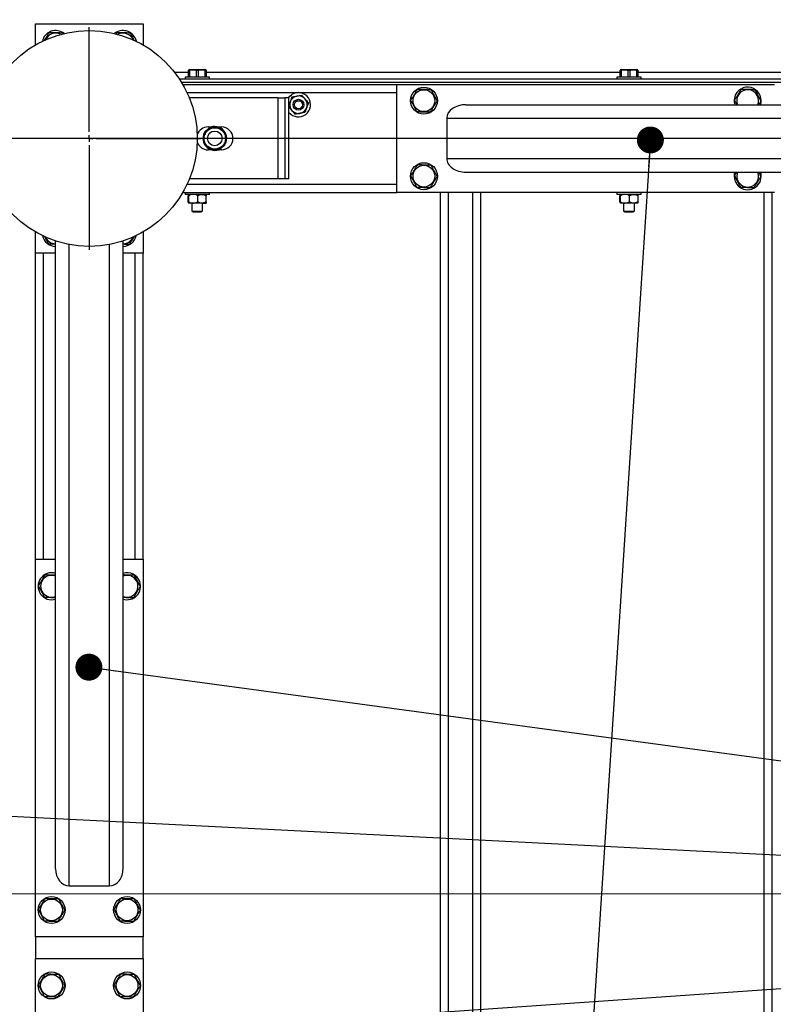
# Model space of a CAD drawing. Header units: millimetres. Extents: x 5 to 589, y 5 to 415.
# Tile 18 of 76: x 108 to 136, y 334 to 371. Entities that reach past the tile are written whole.
import ezdxf

# ---------------------------------------------------------------- set-up
doc = ezdxf.new("R2010")
doc.units = ezdxf.units.MM
doc.linetypes.add('CENTERX2', pattern=[20.32, 12.7, -2.54, 2.54, -2.54])
for name, color, linetype in [('COTES', 1, 'Continuous'), ('NOTES', 6, 'Continuous'), ('TRAIT-MIXTES', 3, 'CENTERX2')]:
    doc.layers.add(name, color=color, linetype=linetype)
doc.layers.add('TRAIT-FORT', color=4, linetype='Continuous', lineweight=25)
doc.styles.add('SLDTEXTSTYLE0', font='TXT', dxfattribs={"width": 0.75})
doc.dimstyles.new('SLDDIMSTYLE0', dxfattribs={"dimtxt": 3, "dimasz": 2, "dimexe": 0, "dimexo": 0.0625, "dimgap": 0.75, "dimtad": 1, "dimlfac": 20, "dimrnd": 1e-09, "dimzin": 12, "dimdsep": 46, "dimtxsty": 'SLDTEXTSTYLE0', "dimsah": 1, "dimcen": 0.09, "dimadec": 0, "dimazin": 3, "dimtfac": 1, "dimtofl": 0, "dimtmove": 0, "dimatfit": 3, "dimfxl": 1, "dimfrac": 2, "dimtolj": 1, "dimtzin": 12, "dimarcsym": 0})
doc.dimstyles.new('SLDDIMSTYLE2', dxfattribs={"dimtxt": 0.18, "dimasz": 1, "dimexe": 0, "dimexo": 0.0625, "dimgap": 0, "dimtad": 0, "dimtih": 1, "dimtoh": 1, "dimdec": 0, "dimrnd": 1e-09, "dimzin": 0, "dimdsep": 46, "dimtxsty": 'Standard', "dimblk1": 'DOT', "dimblk2": 'DOT', "dimsah": 1, "dimcen": 0.09, "dimadec": 0, "dimazin": 0, "dimtfac": 1, "dimtdec": 0, "dimtofl": 0, "dimtmove": 0, "dimatfit": 3, "dimldrblk": 'DOT', "dimfxl": 1, "dimfrac": 2, "dimtolj": 1, "dimtzin": 0, "dimarcsym": 0})

# ---------------------------------------------------------------- blocks, each defined once
blk = doc.blocks.new('_D_30')
at = {"layer": 'COTES', "color": 1, "transparency": 16777216}
for p, q in [((154.523, 366.453), (32.2, 366.453)), ((33.2, 306.453), (33.2, 366.453)), ((154.523, 306.453), (32.2, 306.453))]:
    blk.add_line(p, q, dxfattribs=at)
for points in [[(33.2, 366.453), (32.7, 364.453), (33.7, 364.453)], [(33.2, 306.453), (33.7, 308.453), (32.7, 308.453)]]:
    blk.add_solid(points, dxfattribs=at)
at = {"layer": 'COTES', "color": 1, "transparency": 16777216, "char_height": 3, "attachment_point": 1, "rotation": 90, "style": 'SLDTEXTSTYLE0'}
for s, insert in [('=', (29.333, 340.886)), ('1200', (29.333, 332.019)), ('=', (29.333, 329.594))]:
    blk.add_mtext(s, dxfattribs=dict(at, insert=insert))
blk = doc.blocks.new('_D_31')
at = {"layer": 'COTES', "color": 1, "transparency": 16777216}
for p, q in [((46.648, 371.578), (46.648, 380.039)), ((110.648, 371.578), (110.648, 380.039)), ((46.648, 379.039), (110.648, 379.039))]:
    blk.add_line(p, q, dxfattribs=at)
for points in [[(46.648, 379.039), (48.648, 378.539), (48.648, 379.539)], [(110.648, 379.039), (108.648, 379.539), (108.648, 378.539)]]:
    blk.add_solid(points, dxfattribs=at)
at = {"layer": 'COTES', "color": 1, "transparency": 16777216, "insert": (74.214, 382.906), "char_height": 3, "attachment_point": 1, "style": 'SLDTEXTSTYLE0'}
blk.add_mtext('1280', dxfattribs=at)
blk = doc.blocks.new('_D_32')
at = {"layer": 'COTES', "color": 1, "transparency": 16777216}
for p, q in [((110.648, 371.578), (110.648, 380.039)), ((159.648, 371.578), (159.648, 380.039)), ((110.648, 379.039), (159.648, 379.039))]:
    blk.add_line(p, q, dxfattribs=at)
for points in [[(110.648, 379.039), (112.648, 378.539), (112.648, 379.539)], [(159.648, 379.039), (157.648, 379.539), (157.648, 378.539)]]:
    blk.add_solid(points, dxfattribs=at)
at = {"layer": 'COTES', "color": 1, "transparency": 16777216, "insert": (131.823, 382.906), "char_height": 3, "attachment_point": 1, "style": 'SLDTEXTSTYLE0'}
blk.add_mtext('980', dxfattribs=at)
blk = doc.blocks.new('_D_37')
at = {"layer": 'COTES', "color": 1, "transparency": 16777216}
for p, q in [((43.148, 370.953), (43.148, 399.803)), ((169.648, 370.953), (169.648, 399.803)), ((169.648, 398.803), (43.148, 398.803))]:
    blk.add_line(p, q, dxfattribs=at)
for points in [[(43.148, 398.803), (45.148, 398.303), (45.148, 399.303)], [(169.648, 398.803), (167.648, 399.303), (167.648, 398.303)]]:
    blk.add_solid(points, dxfattribs=at)
at = {"layer": 'COTES', "color": 1, "transparency": 16777216, "char_height": 3, "attachment_point": 1, "style": 'SLDTEXTSTYLE0'}
for s, insert in [('2530', (97.723, 402.67)), ('tole', (107.714, 402.67))]:
    blk.add_mtext(s, dxfattribs=dict(at, insert=insert))
blk = doc.blocks.new('_D_38')
at = {"layer": 'COTES', "color": 1, "transparency": 16777216}
for p, q in [((44.648, 369.453), (44.648, 393.832)), ((168.898, 369.153), (168.898, 393.832)), ((44.648, 392.832), (168.898, 392.832))]:
    blk.add_line(p, q, dxfattribs=at)
for points in [[(44.648, 392.832), (46.648, 392.332), (46.648, 393.332)], [(168.898, 392.832), (166.898, 393.332), (166.898, 392.332)]]:
    blk.add_solid(points, dxfattribs=at)
at = {"layer": 'COTES', "color": 1, "transparency": 16777216, "char_height": 3, "attachment_point": 1, "style": 'SLDTEXTSTYLE0'}
for s, insert in [('cadre', (105.844, 396.7)), ('2485', (95.852, 396.7))]:
    blk.add_mtext(s, dxfattribs=dict(at, insert=insert))
blk = doc.blocks.new('_Dot')
at = {"color": 0, "linetype": 'ByBlock', "lineweight": -2}
blk.add_line((-0.5, 0), (-1, 0), dxfattribs=at)
at = {"color": 0, "linetype": 'ByBlock', "const_width": 0.5}
blk.add_lwpolyline([(-0.25, 0, 1), (0.25, 0, 1)], format="xyb", close=True, dxfattribs=at)
blk = doc.blocks.new('SW_CENTERMARKSYMBOL_4')
at = {"layer": 'TRAIT-MIXTES', "color": 0}
for p, q in [((0, 0.25), (0, 4.125)), ((-0.25, 0), (-4.125, 0)), ((0, 0), (-0.125, 0)), ((0, 0), (0, 0.125)), ((0, 0), (0, -0.125)), ((0, 0), (0.125, 0)), ((0.25, 0), (4.125, 0)), ((0, -0.25), (0, -4.125))]:
    blk.add_line(p, q, dxfattribs=at)

msp = doc.modelspace()

# ---------------------------------------------------------------- linework, layer by layer
at = {"color": 7, "linetype": 'Continuous', "lineweight": 18}
msp.add_line((39.57533, 338.45273), (161.66221, 338.45273), dxfattribs=at)
at = {"layer": 'TRAIT-FORT', "color": 4, "linetype": 'Continuous', "lineweight": 25}
for p, q in [((108.64776, 370.70271), (112.64776, 370.70271)), ((108.64776, 369.91679), (108.64776, 370.70271)), ((112.64776, 370.70271), (112.64776, 369.91679)), ((109.65551, 370.37035), (109.67859, 370.32744)), ((111.66499, 370.38476), (111.62637, 370.32219)), ((112.3668, 370.12593), (112.38626, 370.05917)), ((114.32279, 368.90275), (113.80962, 368.90275)), ((156.30706, 368.65269), (113.98843, 368.65269)), ((114.19776, 368.72775), (114.19776, 368.65269)), ((115.09774, 368.72775), (114.19776, 368.72775)), ((114.36179, 369.00269), (114.32279, 368.9923)), ((114.32279, 368.98362), (114.35626, 368.98362)), ((114.32279, 368.72775), (114.32279, 368.98362)), ((114.61423, 368.98362), (114.35626, 368.98362)), ((114.35626, 368.98362), (114.35626, 368.72775)), ((114.36179, 369.00269), (114.93371, 369.00269)), ((114.61423, 368.98362), (114.68127, 368.98362)), ((114.61423, 368.72775), (114.61423, 368.98362)), ((114.93924, 368.98362), (114.68127, 368.98362)), ((114.68127, 368.98362), (114.68127, 368.72775)), ((114.97272, 368.9923), (114.93371, 369.00269)), ((114.93924, 368.98362), (114.97272, 368.98362)), ((114.93924, 368.72775), (114.93924, 368.98362)), ((114.97272, 368.98362), (114.97272, 368.72775)), ((130.32277, 368.90275), (114.97272, 368.90275)), ((115.09774, 368.65269), (115.09774, 368.72775)), ((130.19775, 368.72775), (130.19775, 368.65269)), ((131.09773, 368.72775), (130.19775, 368.72775)), ((130.36178, 369.00269), (130.32277, 368.9923)), ((130.32277, 368.98362), (130.35625, 368.98362)), ((130.32277, 368.72775), (130.32277, 368.98362)), ((130.61422, 368.98362), (130.35625, 368.98362)), ((130.35625, 368.98362), (130.35625, 368.72775)), ((130.36178, 369.00269), (130.93379, 369.00269)), ((130.61422, 368.98362), (130.68126, 368.98362)), ((130.61422, 368.72775), (130.61422, 368.98362)), ((130.93923, 368.98362), (130.68126, 368.98362)), ((130.68126, 368.98362), (130.68126, 368.72775)), ((130.9728, 368.9923), (130.93379, 369.00269)), ((130.93923, 368.98362), (130.9728, 368.98362)), ((130.93923, 368.72775), (130.93923, 368.98362)), ((130.9728, 368.98362), (130.9728, 368.72775)), ((146.32276, 368.90275), (130.9728, 368.90275)), ((131.09773, 368.65269), (131.09773, 368.72775)), ((156.2281, 368.52776), (114.06749, 368.52776)), ((114.11184, 368.45271), (122.04774, 368.45271)), ((122.04774, 368.45271), (136.04778, 368.45271)), ((122.04774, 364.45271), (122.04774, 368.45271)), ((114.26852, 368.15278), (122.04774, 368.15278)), ((117.64777, 367.95269), (114.35588, 367.95269)), ((117.64777, 364.95272), (117.64777, 367.95269)), ((117.64777, 367.95269), (117.89773, 367.95269)), ((117.89773, 367.95269), (117.89773, 364.95272)), ((118.04775, 367.95269), (117.89773, 367.95269)), ((118.04775, 364.95272), (118.04775, 367.95269)), ((124.60483, 367.70274), (152.24775, 367.70274)), ((134.55718, 367.86715), (134.64578, 367.70274)), ((123.89777, 367.20273), (123.89777, 365.70269)), ((123.89777, 367.20273), (152.24775, 367.20273)), ((115.04777, 366.87724), (115.17356, 366.87724)), ((115.07848, 366.82402), (115.08086, 366.83823)), ((115.08086, 366.83823), (115.08754, 366.83747)), ((115.08754, 366.83747), (115.14037, 366.8472)), ((115.08754, 366.83747), (115.11462, 366.80552)), ((115.4219, 366.87724), (115.54778, 366.87724)), ((114.93409, 366.6721), (114.95231, 366.72265)), ((114.95231, 366.72265), (114.9526, 366.72932)), ((114.97939, 366.6907), (114.95231, 366.72265)), ((114.9526, 366.72932), (114.967, 366.72942)), ((114.98912, 366.70329), (114.967, 366.72942)), ((115.10061, 366.79789), (115.07848, 366.82402)), ((115.50792, 366.06804), (115.48084, 366.0999)), ((115.49485, 366.10753), (115.51707, 366.0814)), ((115.60634, 366.20213), (115.62856, 366.176)), ((115.61616, 366.21472), (115.64325, 366.18287)), ((115.64286, 366.17619), (115.62856, 366.176)), ((115.64325, 366.18287), (115.64286, 366.17619)), ((115.66146, 366.23341), (115.64325, 366.18287)), ((115.17356, 366.02828), (115.04777, 366.02828)), ((115.54778, 366.02828), (115.4219, 366.02828)), ((115.50792, 366.06804), (115.45518, 366.05822)), ((115.5146, 366.06728), (115.50792, 366.06804)), ((115.51707, 366.0814), (115.5146, 366.06728)), ((123.89777, 365.70269), (152.24775, 365.70269)), ((124.60483, 365.20277), (152.24775, 365.20277)), ((114.26852, 364.75274), (122.04774, 364.75274)), ((117.64777, 364.95272), (114.35588, 364.95272)), ((117.89773, 364.95272), (117.64777, 364.95272)), ((118.04775, 364.95272), (117.89773, 364.95272)), ((114.11184, 364.45271), (122.04774, 364.45271)), ((114.19776, 364.45271), (114.19776, 364.37775)), ((115.06332, 364.37775), (114.19776, 364.37775)), ((114.31144, 364.103), (114.31144, 364.32749)), ((114.33538, 364.103), (114.33538, 364.32749)), ((114.67164, 364.103), (114.67164, 364.32749)), ((114.98407, 364.103), (114.98407, 364.32749)), ((115.09774, 364.37775), (115.06332, 364.37775)), ((115.09774, 364.37775), (115.09774, 364.45271)), ((136.04778, 364.45271), (122.04774, 364.45271)), ((123.64772, 364.45271), (123.64772, 308.45276)), ((123.94775, 364.45271), (123.94775, 308.45276)), ((124.84773, 364.45271), (124.84773, 308.45276)), ((125.14776, 364.45271), (125.14776, 308.45276)), ((130.19775, 364.45271), (130.19775, 364.37775)), ((131.0633, 364.37775), (130.19775, 364.37775)), ((130.31142, 364.103), (130.31142, 364.32749)), ((130.33536, 364.103), (130.33536, 364.32749)), ((130.67172, 364.103), (130.67172, 364.32749)), ((130.98405, 364.103), (130.98405, 364.32749)), ((131.09773, 364.37775), (131.0633, 364.37775)), ((131.09773, 364.37775), (131.09773, 364.45271)), ((135.6478, 364.45271), (135.6478, 308.45276)), ((135.94774, 364.45271), (135.94774, 308.45276)), ((114.50351, 364.05274), (114.32346, 364.05274)), ((114.44772, 364.05274), (114.44772, 363.75662)), ((114.82785, 364.05274), (114.50351, 364.05274)), ((114.82785, 364.05274), (114.97205, 364.05274)), ((114.84779, 363.75662), (114.84779, 364.05274)), ((130.50349, 364.05274), (130.32344, 364.05274)), ((130.4478, 364.05274), (130.4478, 363.75662)), ((130.82784, 364.05274), (130.50349, 364.05274)), ((130.97213, 364.05274), (130.82784, 364.05274)), ((130.84777, 363.75662), (130.84777, 364.05274)), ((114.44772, 363.75662), (114.49779, 363.72773)), ((114.44772, 363.75662), (114.84779, 363.75662)), ((114.49779, 363.72773), (114.79772, 363.72773)), ((114.79772, 363.72773), (114.84779, 363.75662)), ((130.4478, 363.75662), (130.49777, 363.72773)), ((130.4478, 363.75662), (130.84777, 363.75662)), ((130.49777, 363.72773), (130.7978, 363.72773)), ((130.7978, 363.72773), (130.84777, 363.75662)), ((108.64776, 362.20271), (108.64776, 362.98863)), ((112.64776, 362.98863), (112.64776, 362.20271)), ((109.39773, 339.37527), (109.39773, 362.65303)), ((109.89774, 338.74918), (109.89774, 362.52371)), ((111.39777, 338.74918), (111.39777, 362.52371)), ((111.89779, 339.37527), (111.89779, 362.65303)), ((109.39773, 362.20271), (108.64776, 362.20271)), ((108.64776, 350.85274), (108.64776, 362.20271)), ((108.94778, 350.85274), (108.94778, 362.20271)), ((112.64776, 362.20271), (111.89779, 362.20271)), ((112.34773, 350.85274), (112.34773, 362.20271)), ((112.64776, 350.85274), (112.64776, 362.20271)), ((108.64776, 350.85274), (109.39773, 350.85274)), ((108.64776, 336.85271), (108.64776, 350.85274)), ((111.89779, 350.85274), (112.64776, 350.85274)), ((112.64776, 350.85274), (112.64776, 336.85271)), ((109.89774, 338.74918), (111.39777, 338.74918)), ((112.64776, 336.85271), (108.64776, 336.85271)), ((108.64776, 336.85271), (108.64776, 336.05277)), ((112.64776, 336.05277), (112.64776, 336.85271)), ((108.64776, 336.05277), (112.64776, 336.05277)), ((108.64776, 322.05273), (108.64776, 336.05277)), ((112.64776, 336.05277), (112.64776, 322.05273))]:
    msp.add_line(p, q, dxfattribs=at)
at = {"layer": 'TRAIT-FORT', "color": 4, "linetype": 'Continuous', "lineweight": 25, "flags": 128}
msp.add_lwpolyline([(118.02362, 367.95269), (118.02362, 367.95279), (118.0816, 368.02298), (118.15255, 368.08001)], dxfattribs=at)
at = {"layer": 'TRAIT-FORT', "color": 4, "linetype": 'Continuous', "lineweight": 25}
for centre, radius in [((110.64776, 366.45273), 4), ((123.04776, 367.85273), 0.5), ((123.04776, 367.85273), 0.40375), ((118.39776, 367.70273), 0.2), ((118.39776, 367.70273), 0.15), ((115.29776, 366.45273), 0.3975), ((115.29776, 366.45273), 0.2725), ((123.04776, 365.05273), 0.5), ((123.04776, 365.05273), 0.40375), ((109.24776, 337.85273), 0.5), ((109.24776, 337.85273), 0.40375), ((112.04776, 337.85273), 0.5), ((112.04776, 337.85273), 0.40375), ((109.24776, 335.05273), 0.5), ((109.24776, 335.05273), 0.40375), ((112.04776, 335.05273), 0.5), ((112.04776, 335.05273), 0.40375)]:
    msp.add_circle(centre, radius, dxfattribs=at)
for centre, radius, start, end in [((109.39776, 369.95273), 0.5, 50.72595, 168.992528), ((109.39776, 369.95273), 0.40375, 63.17968, 156.481593), ((111.89776, 369.95273), 0.5, 20.26999, 129.484765), ((111.89776, 369.95273), 0.40375, 21.91403, 119.503426), ((135.04776, 367.85273), 0.5, 20.26999, 197.457603), ((118.39776, 367.70273), 0.45, 218.942441, 123.018068), ((118.39776, 367.70273), 0.325, 100.066135, 160.066135), ((118.39776, 367.70273), 0.325, 40.066135, 100.066135), ((135.04776, 367.85273), 0.40375, 28.317532, 201.809207), ((135.04776, 367.85273), 0.40375, 338.190793, 28.317532), ((135.04776, 367.85273), 0.5, 342.542397, 20.26999), ((118.39776, 367.70273), 0.325, 160.066135, 220.066135), ((118.39776, 367.70273), 0.325, 280.066135, 340.066135), ((118.39776, 367.70273), 0.325, 340.066135, 40.066135), ((118.39776, 367.70273), 0.325, 220.066135, 280.066135), ((115.04776, 366.45273), 0.4245, 90, 161.39111), ((115.29776, 366.45273), 0.44229, 321.294349, 119.361473), ((115.29776, 366.45273), 0.42472, 328.903038, 111.752785), ((115.54776, 366.45273), 0.4245, 270, 90), ((115.29776, 366.45273), 0.44229, 141.294349, 299.361473), ((115.29776, 366.45273), 0.42472, 148.903038, 291.752785), ((115.04776, 366.45273), 0.4245, 198.608888, 270), ((135.04776, 365.05273), 0.5, 162.542397, 17.457603), ((135.04776, 365.05273), 0.40375, 158.190793, 21.809207), ((109.39776, 362.95273), 0.5, 191.283225, 270), ((111.89776, 362.95273), 0.5, 270, 347.731233), ((109.39776, 362.95273), 0.40375, 202.122057, 270), ((111.89776, 362.95273), 0.40375, 270, 337.112648), ((109.24776, 349.85273), 0.5, 72.542397, 287.457603), ((109.24776, 349.85273), 0.40375, 68.190793, 291.809207), ((112.04776, 349.85273), 0.5, 20.26999, 107.457603), ((112.04776, 349.85273), 0.40375, 28.317532, 111.809207), ((112.04776, 349.85273), 0.40375, 248.190793, 28.317532), ((112.04776, 349.85273), 0.5, 252.542397, 20.26999)]:
    msp.add_arc(centre, radius, start, end, dxfattribs=at)
for centre, major_axis, ratio, start_param, end_param in [((124.60487, 367.20273), (0.70711, 0), 0.70710678, 1.57079633, 3.14159265), ((124.60487, 365.70273), (0.70711, 0), 0.70710678, 3.14159265, 4.71238898), ((109.89776, 339.37526), (0, 0.62607), 0.79863551, 1.57079633, 3.14159265), ((111.39776, 339.37526), (0, 0.62607), 0.79863551, 3.14159265, 4.71238898)]:
    msp.add_ellipse(centre, major_axis=major_axis, ratio=ratio, start_param=start_param, end_param=end_param, dxfattribs=at)
for points, knots in [([(109.16494, 370.38476), (109.14257, 370.34852), (109.09736, 370.27529), (109.03389, 370.17239), (108.99417, 370.10798), (108.97783, 370.08149)], [0, 0, 0, 0, 0.36566117, 0.73906201, 1, 1, 1, 1]), ([(109.16494, 370.38476), (109.20754, 370.38348), (109.29362, 370.38092), (109.42115, 370.37723), (109.54304, 370.37365), (109.61778, 370.37146), (109.65551, 370.37035)], [0, 0, 0, 0, 0.26474664, 0.5349677, 0.76528022, 1, 1, 1, 1]), ([(111.66499, 370.38476), (111.70756, 370.38348), (111.79361, 370.38092), (111.92114, 370.37723), (112.04304, 370.37366), (112.11778, 370.37146), (112.15547, 370.37035)], [0, 0, 0, 0, 0.264608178, 0.534878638, 0.765423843, 1, 1, 1, 1]), ([(112.15547, 370.37035), (112.18503, 370.31548), (112.23391, 370.22474), (112.28642, 370.12762), (112.30729, 370.08864), (112.30872, 370.08597)], [0, 0, 0, 0, 0.58759164, 0.97176793, 1, 1, 1, 1]), ([(118.15618, 367.98989), (118.14871, 367.96927), (118.1286, 367.91371), (118.10625, 367.85223), (118.09219, 367.81355)], [0, 0, 0, 0, 0.37100678, 1, 1, 1, 1]), ([(118.15618, 367.98989), (118.18149, 367.9944), (118.23295, 368.00358), (118.29676, 368.0149), (118.33324, 368.02133), (118.341, 368.02269)], [0, 0, 0, 0, 0.43248518, 0.87926439, 1, 1, 1, 1]), ([(118.341, 368.02269), (118.37347, 368.02848), (118.43795, 368.03996), (118.49661, 368.05035), (118.52573, 368.0555)], [0, 0, 0, 0, 0.50359923, 1, 1, 1, 1]), ([(118.64646, 367.91188), (118.62522, 367.93716), (118.58308, 367.98731), (118.54474, 368.03289), (118.52573, 368.0555)], [0, 0, 0, 0, 0.50402287, 1, 1, 1, 1]), ([(122.81497, 368.28476), (122.79259, 368.24852), (122.74736, 368.17526), (122.6804, 368.06665), (122.61633, 367.96287), (122.57702, 367.89924), (122.55719, 367.86715)], [0, 0, 0, 0, 0.26462682, 0.53485479, 0.76536149, 1, 1, 1, 1]), ([(122.81497, 368.28476), (122.85754, 368.28349), (122.94362, 368.28092), (123.07115, 368.27724), (123.19308, 368.27366), (123.26782, 368.27147), (123.30554, 368.27036)], [0, 0, 0, 0, 0.2645587, 0.53496967, 0.76528122, 1, 1, 1, 1]), ([(123.30554, 368.27036), (123.33513, 368.2154), (123.38408, 368.12448), (123.45516, 367.99265), (123.5029, 367.9039), (123.53047, 367.8529), (123.53833, 367.83835)], [0, 0, 0, 0, 0.38547627, 0.63756487, 0.89655853, 1, 1, 1, 1]), ([(134.81496, 368.28476), (134.79258, 368.24852), (134.74735, 368.17526), (134.68038, 368.06665), (134.61632, 367.96287), (134.57701, 367.89924), (134.55718, 367.86715)], [0, 0, 0, 0, 0.26462682, 0.53485479, 0.76536149, 1, 1, 1, 1]), ([(134.81496, 368.28476), (134.85753, 368.28349), (134.94361, 368.28092), (135.07114, 368.27724), (135.19307, 368.27366), (135.26781, 368.27147), (135.30553, 368.27036)], [0, 0, 0, 0, 0.2645587, 0.53496967, 0.76528122, 1, 1, 1, 1]), ([(135.30553, 368.27036), (135.33512, 368.2154), (135.38406, 368.12448), (135.45514, 367.99265), (135.50289, 367.9039), (135.53046, 367.8529), (135.53832, 367.83835)], [0, 0, 0, 0, 0.38547627, 0.63756487, 0.89655853, 1, 1, 1, 1]), ([(118.04441, 367.61786), (118.05569, 367.60448), (118.08414, 367.57074), (118.12014, 367.52783), (118.14397, 367.49951), (118.14903, 367.4935)], [0, 0, 0, 0, 0.341001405, 0.860167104, 1, 1, 1, 1]), ([(118.09219, 367.81355), (118.09117, 367.81069), (118.07626, 367.76873), (118.0615, 367.72844), (118.04775, 367.69091)], [0, 0, 0, 0, 0.06824093, 1, 1, 1, 1]), ([(118.7033, 367.59192), (118.70225, 367.58906), (118.68525, 367.54272), (118.6633, 367.48146), (118.64417, 367.42884), (118.63931, 367.41549)], [0, 0, 0, 0, 0.04680709, 0.75807466, 1, 1, 1, 1]), ([(118.76729, 367.76835), (118.75075, 367.78799), (118.71709, 367.82796), (118.67536, 367.87752), (118.65152, 367.90587), (118.64646, 367.91188)], [0, 0, 0, 0, 0.43221601, 0.87958719, 1, 1, 1, 1]), ([(118.76729, 367.76835), (118.75979, 367.74774), (118.73956, 367.69219), (118.7173, 367.63064), (118.7033, 367.59192)], [0, 0, 0, 0, 0.37099632, 1, 1, 1, 1]), ([(122.55719, 367.86715), (122.58683, 367.81219), (122.63584, 367.72129), (122.70688, 367.58942), (122.7547, 367.50073), (122.78215, 367.44969), (122.78999, 367.43514)], [0, 0, 0, 0, 0.385565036, 0.637653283, 0.896646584, 1, 1, 1, 1]), ([(123.28056, 367.42074), (123.30294, 367.45698), (123.34817, 367.53024), (123.4151, 367.63884), (123.47925, 367.74256), (123.51851, 367.80622), (123.53833, 367.83835)], [0, 0, 0, 0, 0.26462773, 0.53485663, 0.76520193, 1, 1, 1, 1]), ([(135.45459, 367.70274), (135.46259, 367.71568), (135.49105, 367.7617), (135.51856, 367.8063), (135.53832, 367.83835)], [0, 0, 0, 0, 0.28126089, 1, 1, 1, 1]), ([(118.14903, 367.4935), (118.17026, 367.46826), (118.21242, 367.41813), (118.25081, 367.37258), (118.26986, 367.34997)], [0, 0, 0, 0, 0.50369275, 1, 1, 1, 1]), ([(118.45458, 367.38278), (118.42208, 367.377), (118.35759, 367.36553), (118.29894, 367.35513), (118.26986, 367.34997)], [0, 0, 0, 0, 0.50405958, 1, 1, 1, 1]), ([(118.63931, 367.41549), (118.61403, 367.41101), (118.56258, 367.40189), (118.49878, 367.3906), (118.46231, 367.38415), (118.45458, 367.38278)], [0, 0, 0, 0, 0.43219275, 0.87967978, 1, 1, 1, 1]), ([(123.28056, 367.42074), (123.23799, 367.42196), (123.1519, 367.42442), (123.02438, 367.42829), (122.90245, 367.43183), (122.82771, 367.43403), (122.78999, 367.43514)], [0, 0, 0, 0, 0.26455318, 0.53496974, 0.76528125, 1, 1, 1, 1]), ([(115.14037, 366.8472), (115.15204, 366.84635), (115.16735, 366.84524), (115.18886, 366.83472), (115.19397, 366.83222)], [0, 0, 0, 0, 0.76262405, 1, 1, 1, 1]), ([(114.93409, 366.6721), (114.93339, 366.66009), (114.93221, 366.63984), (114.94162, 366.60982), (114.94544, 366.59762)], [0, 0, 0, 0, 0.593340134, 1, 1, 1, 1]), ([(114.967, 366.72942), (114.96822, 366.73028), (114.97066, 366.73201), (114.98099, 366.74196), (114.99515, 366.75584), (115.0094, 366.76899), (115.02454, 366.78186), (115.0399, 366.79464), (115.05756, 366.80769), (115.07104, 366.81758), (115.07726, 366.82254), (115.07821, 366.82369), (115.07848, 366.82402)], [0, 0, 0, 0, 0.11237807, 0.22485866, 0.33817791, 0.45192689, 0.50006054, 0.61314972, 0.72636532, 0.84013613, 0.95372702, 1, 1, 1, 1]), ([(115.62856, 366.176), (115.62729, 366.17519), (115.62474, 366.17356), (115.61463, 366.1634), (115.60039, 366.14967), (115.5861, 366.13656), (115.57109, 366.1235), (115.55548, 366.11098), (115.53806, 366.09765), (115.52449, 366.08795), (115.5183, 366.08304), (115.51735, 366.08176), (115.51707, 366.0814)], [0, 0, 0, 0, 0.11240586, 0.22488847, 0.3379734, 0.45173137, 0.50015502, 0.61331464, 0.72646577, 0.84007132, 0.95367119, 1, 1, 1, 1]), ([(115.66146, 366.23341), (115.66251, 366.24508), (115.6639, 366.26057), (115.65689, 366.28377), (115.65517, 366.28949)], [0, 0, 0, 0, 0.75348226, 1, 1, 1, 1]), ([(115.45518, 366.05822), (115.44354, 366.05888), (115.42949, 366.05968), (115.4099, 366.06926), (115.40654, 366.0709)], [0, 0, 0, 0, 0.82838844, 1, 1, 1, 1]), ([(122.81497, 365.48478), (122.79259, 365.44853), (122.74736, 365.37527), (122.6804, 365.26666), (122.61633, 365.16288), (122.57702, 365.09926), (122.55719, 365.06716)], [0, 0, 0, 0, 0.26462682, 0.53485479, 0.76536149, 1, 1, 1, 1]), ([(122.81497, 365.48478), (122.85754, 365.48351), (122.94362, 365.48093), (123.07115, 365.47725), (123.19308, 365.47368), (123.26782, 365.47148), (123.30554, 365.47038)], [0, 0, 0, 0, 0.2645587, 0.53496967, 0.76528122, 1, 1, 1, 1]), ([(123.30554, 365.47038), (123.33514, 365.41541), (123.38412, 365.32449), (123.4551, 365.1926), (123.50292, 365.10389), (123.53047, 365.05292), (123.53833, 365.03836)], [0, 0, 0, 0, 0.38547534, 0.63773205, 0.89655878, 1, 1, 1, 1]), ([(122.55719, 365.06716), (122.58683, 365.0122), (122.63584, 364.9213), (122.70688, 364.78943), (122.7547, 364.70074), (122.78215, 364.6497), (122.78999, 364.63515)], [0, 0, 0, 0, 0.385565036, 0.637653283, 0.896646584, 1, 1, 1, 1]), ([(123.28056, 364.62075), (123.30295, 364.65696), (123.34823, 364.73019), (123.41507, 364.83884), (123.47925, 364.94257), (123.51852, 365.00623), (123.53833, 365.03836)], [0, 0, 0, 0, 0.26446773, 0.53485833, 0.76520279, 1, 1, 1, 1]), ([(134.64092, 365.20277), (134.63291, 365.1898), (134.60451, 365.14374), (134.57697, 365.09917), (134.55718, 365.06716)], [0, 0, 0, 0, 0.28175443, 1, 1, 1, 1]), ([(134.55718, 365.06716), (134.58682, 365.0122), (134.63582, 364.9213), (134.70687, 364.78943), (134.75469, 364.70074), (134.78214, 364.6497), (134.78997, 364.63515)], [0, 0, 0, 0, 0.385565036, 0.637653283, 0.896646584, 1, 1, 1, 1]), ([(135.28054, 364.62075), (135.30293, 364.65696), (135.34821, 364.73019), (135.41506, 364.83884), (135.47924, 364.94257), (135.5185, 365.00623), (135.53832, 365.03836)], [0, 0, 0, 0, 0.26446773, 0.53485833, 0.76520279, 1, 1, 1, 1]), ([(135.44973, 365.20277), (135.45128, 365.19982), (135.47284, 365.15885), (135.50295, 365.10393), (135.53047, 365.05292), (135.53832, 365.03836)], [0, 0, 0, 0, 0.05267845, 0.72950383, 1, 1, 1, 1]), ([(123.28056, 364.62075), (123.23799, 364.62197), (123.1519, 364.62444), (123.02438, 364.62831), (122.90245, 364.63184), (122.82771, 364.63404), (122.78999, 364.63515)], [0, 0, 0, 0, 0.26455318, 0.53496974, 0.76528125, 1, 1, 1, 1]), ([(135.28054, 364.62075), (135.23797, 364.62197), (135.15189, 364.62444), (135.02437, 364.62831), (134.90244, 364.63184), (134.8277, 364.63404), (134.78997, 364.63515)], [0, 0, 0, 0, 0.26455318, 0.53496974, 0.76528125, 1, 1, 1, 1]), ([(114.32346, 364.37775), (114.32132, 364.37485), (114.31708, 364.3691), (114.31331, 364.34129), (114.31144, 364.32749)], [0, 0, 0, 0, 0.50407483, 1, 1, 1, 1]), ([(114.33538, 364.32749), (114.33377, 364.33923), (114.33049, 364.3631), (114.32616, 364.3767), (114.32393, 364.37757), (114.32346, 364.37775)], [0, 0, 0, 0, 0.43236231, 0.87960409, 1, 1, 1, 1]), ([(114.50351, 364.37775), (114.50081, 364.3777), (114.45663, 364.3769), (114.39832, 364.36074), (114.3481, 364.33422), (114.33538, 364.32749)], [0, 0, 0, 0, 0.046378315, 0.758293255, 1, 1, 1, 1]), ([(114.67164, 364.32749), (114.652, 364.33793), (114.59902, 364.36607), (114.5404, 364.37324), (114.50351, 364.37775)], [0, 0, 0, 0, 0.37073208, 1, 1, 1, 1]), ([(114.67164, 364.32749), (114.69303, 364.33923), (114.73656, 364.36311), (114.79055, 364.3767), (114.82134, 364.37757), (114.82785, 364.37775)], [0, 0, 0, 0, 0.43241332, 0.87981206, 1, 1, 1, 1]), ([(114.82785, 364.37775), (114.85536, 364.37485), (114.90992, 364.36911), (114.95949, 364.34129), (114.98407, 364.32749)], [0, 0, 0, 0, 0.50420337, 1, 1, 1, 1]), ([(114.97205, 364.37775), (114.97419, 364.37485), (114.97843, 364.3691), (114.9822, 364.34129), (114.98407, 364.32749)], [0, 0, 0, 0, 0.50407483, 1, 1, 1, 1]), ([(130.32344, 364.37775), (130.32135, 364.37485), (130.3172, 364.3691), (130.31334, 364.34129), (130.31142, 364.32749)], [0, 0, 0, 0, 0.50404489, 1, 1, 1, 1]), ([(130.33536, 364.32749), (130.33373, 364.33923), (130.3304, 364.3631), (130.32636, 364.3767), (130.32395, 364.37757), (130.32344, 364.37775)], [0, 0, 0, 0, 0.43236229, 0.87957354, 1, 1, 1, 1]), ([(130.50349, 364.37775), (130.50079, 364.3777), (130.45661, 364.3769), (130.3983, 364.36074), (130.34809, 364.33422), (130.33536, 364.32749)], [0, 0, 0, 0, 0.046378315, 0.758293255, 1, 1, 1, 1]), ([(130.67172, 364.32749), (130.65205, 364.33793), (130.59901, 364.36605), (130.54038, 364.37323), (130.50349, 364.37775)], [0, 0, 0, 0, 0.37098517, 1, 1, 1, 1]), ([(130.67172, 364.32749), (130.69308, 364.33923), (130.73655, 364.36312), (130.79054, 364.3767), (130.82132, 364.37757), (130.82784, 364.37775)], [0, 0, 0, 0, 0.43220057, 0.87976701, 1, 1, 1, 1]), ([(130.82784, 364.37775), (130.85535, 364.37485), (130.9099, 364.36911), (130.95947, 364.34129), (130.98405, 364.32749)], [0, 0, 0, 0, 0.50420337, 1, 1, 1, 1]), ([(130.97213, 364.37775), (130.97423, 364.37485), (130.97839, 364.3691), (130.98217, 364.34129), (130.98405, 364.32749)], [0, 0, 0, 0, 0.50405951, 1, 1, 1, 1]), ([(114.31144, 364.103), (114.31306, 364.09126), (114.31636, 364.06739), (114.32055, 364.05378), (114.32295, 364.05292), (114.32346, 364.05274)], [0, 0, 0, 0, 0.43234812, 0.87945603, 1, 1, 1, 1]), ([(114.32346, 364.05274), (114.32555, 364.05564), (114.32972, 364.0614), (114.3335, 364.0892), (114.33538, 364.103)], [0, 0, 0, 0, 0.50394286, 1, 1, 1, 1]), ([(114.33538, 364.103), (114.3481, 364.09625), (114.39828, 364.06965), (114.45662, 364.05302), (114.50081, 364.05276), (114.50351, 364.05274)], [0, 0, 0, 0, 0.24186161, 0.9536384, 1, 1, 1, 1]), ([(114.50351, 364.05274), (114.54041, 364.0572), (114.59905, 364.06428), (114.652, 364.09252), (114.67164, 364.103)], [0, 0, 0, 0, 0.6291152, 1, 1, 1, 1]), ([(114.82785, 364.05274), (114.80039, 364.05564), (114.74587, 364.06141), (114.69626, 364.08921), (114.67164, 364.103)], [0, 0, 0, 0, 0.50381424, 1, 1, 1, 1]), ([(114.98407, 364.103), (114.96267, 364.09126), (114.91916, 364.0674), (114.86524, 364.05378), (114.83441, 364.05292), (114.82785, 364.05274)], [0, 0, 0, 0, 0.43247417, 0.87940744, 1, 1, 1, 1]), ([(114.98407, 364.103), (114.98244, 364.09126), (114.97914, 364.06739), (114.97496, 364.05378), (114.97256, 364.05292), (114.97205, 364.05274)], [0, 0, 0, 0, 0.43234812, 0.87945603, 1, 1, 1, 1]), ([(130.31142, 364.103), (130.3131, 364.09126), (130.3165, 364.06739), (130.32053, 364.05378), (130.32293, 364.05292), (130.32344, 364.05274)], [0, 0, 0, 0, 0.43237768, 0.87945582, 1, 1, 1, 1]), ([(130.32344, 364.05274), (130.32554, 364.05564), (130.3297, 364.0614), (130.33349, 364.0892), (130.33536, 364.103)], [0, 0, 0, 0, 0.50394286, 1, 1, 1, 1]), ([(130.33536, 364.103), (130.34809, 364.09625), (130.39826, 364.06965), (130.45661, 364.05302), (130.50079, 364.05276), (130.50349, 364.05274)], [0, 0, 0, 0, 0.24186161, 0.9536384, 1, 1, 1, 1]), ([(130.50349, 364.05274), (130.54038, 364.0572), (130.59905, 364.0643), (130.65205, 364.09252), (130.67172, 364.103)], [0, 0, 0, 0, 0.62886232, 1, 1, 1, 1]), ([(130.82784, 364.05274), (130.80037, 364.05564), (130.74586, 364.0614), (130.6963, 364.0892), (130.67172, 364.103)], [0, 0, 0, 0, 0.5040042, 1, 1, 1, 1]), ([(130.98405, 364.103), (130.96265, 364.09126), (130.91914, 364.0674), (130.86523, 364.05378), (130.83439, 364.05292), (130.82784, 364.05274)], [0, 0, 0, 0, 0.43247417, 0.87940744, 1, 1, 1, 1]), ([(130.98405, 364.103), (130.98244, 364.09126), (130.97917, 364.06739), (130.97483, 364.05378), (130.9726, 364.05292), (130.97213, 364.05274)], [0, 0, 0, 0, 0.43236132, 0.87948287, 1, 1, 1, 1]), ([(108.98402, 362.8245), (108.98821, 362.81676), (109.01193, 362.77294), (109.05687, 362.68922), (109.10463, 362.6007), (109.13218, 362.54972), (109.14005, 362.53516)], [0, 0, 0, 0, 0.0809331, 0.45820159, 0.84529604, 1, 1, 1, 1]), ([(112.13058, 362.52066), (112.15295, 362.55689), (112.19819, 362.63013), (112.26063, 362.73154), (112.29943, 362.79441), (112.31483, 362.81935)], [0, 0, 0, 0, 0.37124939, 0.75058497, 1, 1, 1, 1]), ([(109.39773, 362.52753), (109.38778, 362.52781), (109.33969, 362.52919), (109.25242, 362.5319), (109.17772, 362.53406), (109.14005, 362.53516)], [0, 0, 0, 0, 0.114466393, 0.553401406, 1, 1, 1, 1]), ([(112.13058, 362.52066), (112.08803, 362.52193), (112.01169, 362.52421), (111.93273, 362.52651), (111.89779, 362.52753)], [0, 0, 0, 0, 0.5573572, 1, 1, 1, 1]), ([(109.01492, 350.28473), (108.99259, 350.24848), (108.94743, 350.17517), (108.88034, 350.06665), (108.81628, 349.96286), (108.77703, 349.89922), (108.75724, 349.86712)], [0, 0, 0, 0, 0.26455402, 0.53490827, 0.76543704, 1, 1, 1, 1]), ([(109.01492, 350.28473), (109.05754, 350.28352), (109.14367, 350.28106), (109.27097, 350.27712), (109.35658, 350.27481), (109.39576, 350.27354), (109.39773, 350.27348)], [0, 0, 0, 0, 0.34042704, 0.68790785, 0.98430859, 1, 1, 1, 1]), ([(111.89779, 350.28235), (111.91296, 350.28191), (111.97174, 350.2802), (112.07124, 350.27717), (112.19303, 350.27365), (112.26778, 350.27144), (112.30548, 350.27033)], [0, 0, 0, 0, 0.11343343, 0.43926778, 0.71720411, 1, 1, 1, 1]), ([(112.30548, 350.27033), (112.33511, 350.21537), (112.38412, 350.12448), (112.45517, 349.9926), (112.50298, 349.90391), (112.53044, 349.85288), (112.53827, 349.83832)], [0, 0, 0, 0, 0.385565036, 0.637653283, 0.896646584, 1, 1, 1, 1]), ([(108.75724, 349.86712), (108.78683, 349.81215), (108.83577, 349.72124), (108.90685, 349.5894), (108.9546, 349.50066), (108.98216, 349.44966), (108.99003, 349.43511)], [0, 0, 0, 0, 0.38547627, 0.63756487, 0.89655853, 1, 1, 1, 1]), ([(112.28059, 349.4207), (112.30292, 349.45696), (112.34808, 349.53027), (112.41518, 349.63879), (112.47924, 349.74258), (112.51848, 349.80622), (112.53827, 349.83832)], [0, 0, 0, 0, 0.26455402, 0.53490827, 0.76543704, 1, 1, 1, 1]), ([(109.39773, 349.42318), (109.38255, 349.42363), (109.32377, 349.42535), (109.22427, 349.42824), (109.10248, 349.4318), (109.02773, 349.434), (108.99003, 349.43511)], [0, 0, 0, 0, 0.1134342, 0.43926397, 0.71720219, 1, 1, 1, 1]), ([(112.28059, 349.4207), (112.23797, 349.42197), (112.15186, 349.42453), (112.02456, 349.42827), (111.939, 349.43065), (111.89979, 349.43189), (111.89779, 349.43196)], [0, 0, 0, 0, 0.340435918, 0.687911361, 0.984068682, 1, 1, 1, 1]), ([(109.01492, 338.28475), (108.99259, 338.24849), (108.94743, 338.17518), (108.88034, 338.06666), (108.81628, 337.96287), (108.77703, 337.89923), (108.75724, 337.86713)], [0, 0, 0, 0, 0.26455402, 0.53490827, 0.76543704, 1, 1, 1, 1]), ([(109.01492, 338.28475), (109.05753, 338.28347), (109.14361, 338.28091), (109.27117, 338.27722), (109.39306, 338.27365), (109.4678, 338.27145), (109.50549, 338.27034)], [0, 0, 0, 0, 0.26474557, 0.53496553, 0.76546767, 1, 1, 1, 1]), ([(109.50549, 338.27034), (109.53513, 338.21538), (109.58414, 338.12449), (109.65518, 337.99262), (109.703, 337.90392), (109.73045, 337.85289), (109.73829, 337.83833)], [0, 0, 0, 0, 0.385565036, 0.637653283, 0.896646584, 1, 1, 1, 1]), ([(111.81501, 338.28475), (111.79264, 338.24849), (111.74742, 338.1752), (111.6803, 338.06669), (111.61639, 337.96282), (111.57707, 337.89922), (111.55723, 337.86713)], [0, 0, 0, 0, 0.26462673, 0.53495501, 0.76536157, 1, 1, 1, 1]), ([(111.81501, 338.28475), (111.85758, 338.28347), (111.94363, 338.28091), (112.07115, 338.27722), (112.19305, 338.27365), (112.26779, 338.27145), (112.30548, 338.27034)], [0, 0, 0, 0, 0.264608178, 0.534878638, 0.765423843, 1, 1, 1, 1]), ([(112.30548, 338.27034), (112.33511, 338.21538), (112.38412, 338.12449), (112.45517, 337.99262), (112.50298, 337.90392), (112.53044, 337.85289), (112.53827, 337.83833)], [0, 0, 0, 0, 0.385565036, 0.637653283, 0.896646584, 1, 1, 1, 1]), ([(108.75724, 337.86713), (108.78683, 337.81216), (108.83577, 337.72125), (108.90685, 337.58941), (108.9546, 337.50067), (108.98216, 337.44967), (108.99003, 337.43512)], [0, 0, 0, 0, 0.38547627, 0.63756487, 0.89655853, 1, 1, 1, 1]), ([(109.48051, 337.42072), (109.50288, 337.45697), (109.5481, 337.53026), (109.61521, 337.63877), (109.67913, 337.74264), (109.71845, 337.80624), (109.73829, 337.83833)], [0, 0, 0, 0, 0.26462673, 0.53495501, 0.76536157, 1, 1, 1, 1]), ([(111.55723, 337.86713), (111.58685, 337.81217), (111.63585, 337.72126), (111.70696, 337.58944), (111.75458, 337.50065), (111.78215, 337.44967), (111.79002, 337.43512)], [0, 0, 0, 0, 0.38556567, 0.63765434, 0.89655851, 1, 1, 1, 1]), ([(112.28059, 337.42072), (112.30292, 337.45697), (112.34808, 337.53028), (112.41518, 337.6388), (112.47924, 337.74259), (112.51848, 337.80623), (112.53827, 337.83833)], [0, 0, 0, 0, 0.26455402, 0.53490827, 0.76543704, 1, 1, 1, 1]), ([(109.48051, 337.42072), (109.43794, 337.42194), (109.35188, 337.4244), (109.22436, 337.42828), (109.10246, 337.43181), (109.02773, 337.43401), (108.99003, 337.43512)], [0, 0, 0, 0, 0.264602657, 0.534878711, 0.76542388, 1, 1, 1, 1]), ([(112.28059, 337.42072), (112.23799, 337.42194), (112.1519, 337.4244), (112.02438, 337.42828), (111.90249, 337.43181), (111.82774, 337.43401), (111.79002, 337.43512)], [0, 0, 0, 0, 0.26474112, 0.53496778, 0.76528026, 1, 1, 1, 1]), ([(109.01492, 335.48476), (108.99259, 335.4485), (108.94743, 335.3752), (108.88034, 335.26667), (108.81628, 335.16288), (108.77703, 335.09924), (108.75724, 335.06714)], [0, 0, 0, 0, 0.26455402, 0.53490827, 0.76543704, 1, 1, 1, 1]), ([(109.01492, 335.48476), (109.05753, 335.48349), (109.14361, 335.48092), (109.27117, 335.47723), (109.39306, 335.47366), (109.4678, 335.47146), (109.50549, 335.47036)], [0, 0, 0, 0, 0.26474557, 0.53496553, 0.76546767, 1, 1, 1, 1]), ([(109.50549, 335.47036), (109.53513, 335.4154), (109.58414, 335.3245), (109.65518, 335.19263), (109.703, 335.10393), (109.73045, 335.0529), (109.73829, 335.03834)], [0, 0, 0, 0, 0.385565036, 0.637653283, 0.896646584, 1, 1, 1, 1]), ([(111.81501, 335.48476), (111.79264, 335.4485), (111.74742, 335.37522), (111.6803, 335.2667), (111.61639, 335.16283), (111.57707, 335.09923), (111.55723, 335.06714)], [0, 0, 0, 0, 0.26462673, 0.53495501, 0.76536157, 1, 1, 1, 1]), ([(111.81501, 335.48476), (111.85758, 335.48349), (111.94363, 335.48092), (112.07115, 335.47723), (112.19305, 335.47366), (112.26779, 335.47146), (112.30548, 335.47036)], [0, 0, 0, 0, 0.264608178, 0.534878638, 0.765423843, 1, 1, 1, 1]), ([(112.30548, 335.47036), (112.33511, 335.4154), (112.38412, 335.3245), (112.45517, 335.19263), (112.50298, 335.10393), (112.53044, 335.0529), (112.53827, 335.03834)], [0, 0, 0, 0, 0.385565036, 0.637653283, 0.896646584, 1, 1, 1, 1]), ([(108.75724, 335.06714), (108.78683, 335.01218), (108.83577, 334.92126), (108.90685, 334.78943), (108.9546, 334.70068), (108.98216, 334.64968), (108.99003, 334.63513)], [0, 0, 0, 0, 0.38547627, 0.63756487, 0.89655853, 1, 1, 1, 1]), ([(109.48051, 334.62073), (109.50288, 334.65698), (109.5481, 334.73027), (109.61518, 334.83877), (109.67918, 334.94259), (109.71846, 335.00622), (109.73829, 335.03834)], [0, 0, 0, 0, 0.26462766, 0.53495689, 0.76520199, 1, 1, 1, 1]), ([(111.55723, 335.06714), (111.58685, 335.01218), (111.63585, 334.92128), (111.70696, 334.78945), (111.75458, 334.70066), (111.78215, 334.64968), (111.79002, 334.63513)], [0, 0, 0, 0, 0.38556567, 0.63765434, 0.89655851, 1, 1, 1, 1]), ([(112.28059, 334.62073), (112.30293, 334.65698), (112.34809, 334.73029), (112.41514, 334.83881), (112.47929, 334.94254), (112.51849, 335.00621), (112.53827, 335.03834)], [0, 0, 0, 0, 0.26455491, 0.53491007, 0.7652774, 1, 1, 1, 1]), ([(109.48051, 334.62073), (109.43794, 334.62195), (109.35188, 334.62441), (109.22436, 334.62829), (109.10246, 334.63182), (109.02773, 334.63402), (108.99003, 334.63513)], [0, 0, 0, 0, 0.264602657, 0.534878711, 0.76542388, 1, 1, 1, 1]), ([(112.28059, 334.62073), (112.23799, 334.62195), (112.1519, 334.62441), (112.02438, 334.62829), (111.90249, 334.63182), (111.82774, 334.63402), (111.79002, 334.63513)], [0, 0, 0, 0, 0.26474112, 0.53496778, 0.76528026, 1, 1, 1, 1])]:
    msp.add_open_spline(points, degree=3, knots=knots, dxfattribs=at)

# ---------------------------------------------------------------- block references
at = {"layer": 'TRAIT-MIXTES', "color": 3}
msp.add_blockref('SW_CENTERMARKSYMBOL_4', (110.64776, 366.45273), dxfattribs=at)

# ---------------------------------------------------------------- dimensions: what is measured, and where the dimension line sits
at = {"layer": 'COTES', "color": 1}
for base, p1, p2, text, picture, middle in [((43.14776, 398.80273), (169.64776, 369.95273), (43.14776, 369.95273), '<> tole', '_D_37', (106.39776, 398.80273)), ((168.89776, 392.83238), (44.64776, 368.45273), (168.89776, 368.15273), '<> cadre', '_D_38', (106.77276, 392.83238))]:
    dim = msp.add_linear_dim(base=base, p1=p1, p2=p2, text=text, dimstyle='SLDDIMSTYLE0', dxfattribs=at)
    dim.commit()
    dim.dimension.update_dxf_attribs({"geometry": picture, "text_midpoint": middle, "dimtype": 160})
for base, p1, p2, picture, middle in [((110.64776, 379.03879), (46.64776, 370.57773), (110.64776, 370.57773), '_D_31', (78.64776, 379.03879)), ((159.64776, 379.03879), (110.64776, 370.57773), (159.64776, 370.57773), '_D_32', (135.14776, 379.03879))]:
    dim = msp.add_linear_dim(base=base, p1=p1, p2=p2, dimstyle='SLDDIMSTYLE0', dxfattribs=at)
    dim.commit()
    dim.dimension.update_dxf_attribs({"geometry": picture, "text_midpoint": middle, "dimtype": 160})
dim = msp.add_linear_dim(base=(33.20011, 366.45273), p1=(155.52276, 306.45273), p2=(155.52276, 366.45273), angle=90, text='=<>=', dimstyle='SLDDIMSTYLE0', dxfattribs=at)
dim.commit()
dim.dimension.update_dxf_attribs({"geometry": '_D_30', "text_midpoint": (33.20011, 336.45273), "dimtype": 160})

# ---------------------------------------------------------------- leaders
at = {"layer": 'NOTES', "color": 211}
for points in [[(131.44151, 366.39544), (126.54088, 291.06918)], [(110.63232, 346.85272), (177.42138, 337.79874)], [(46.73068, 344.42258), (177.42138, 337.79874)], [(46.73068, 328.7341), (177.42138, 337.79874)], [(110.70813, 328.1934), (177.42138, 337.79874)]]:
    msp.add_leader(points, dimstyle='SLDDIMSTYLE2', dxfattribs=at)

doc.saveas('drawing.dxf')
